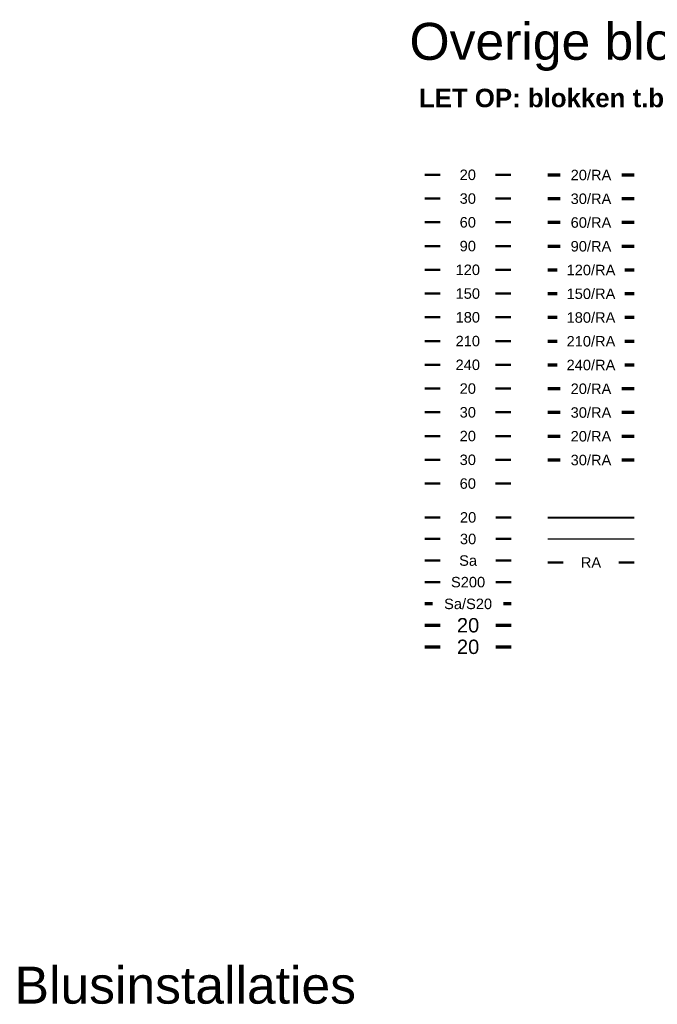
# Model space of a CAD drawing. Header units: millimetres. Extents: x -20879 to 80472, y -12121 to 39016.
# Tile 23 of 63: x -8482 to -3305, y 31024 to 39016. Entities that reach past the tile are written whole.
import ezdxf
from ezdxf.enums import TextEntityAlignment as Align
from ezdxf.lldxf.tags import DXFTag

# ---------------------------------------------------------------- set-up
doc = ezdxf.new("R2010")
doc.units = ezdxf.units.MM
doc.layers.add('DVD-VB-V_TEXT', color=7, linetype='Continuous')
for name, color, linetype, lineweight, true_color in [('FL------_BcS120', 7, 'VB_V_WBDBO_120', 50, 0x008542), ('FL------_BcS120_RA', 7, 'VB_V_WBDBO_120_RA', 70, 0x008542), ('FL------_BcS150', 7, 'VB_V_WBDBO_150', 50, 0x008542), ('FL------_BcS150_RA', 7, 'VB_V_WBDBO_150_RA', 70, 0x008542), ('FL------_BcS180', 7, 'VB_V_WBDBO_180', 50, 0x008542), ('FL------_BcS180_RA', 7, 'VB_V_WBDBO_180_RA', 70, 0x008542), ('FL------_BcS20', 7, 'VB_V_WBDBO_020', 50, 0x008542), ('FL------_BcS20_RA', 7, 'VB_V_WBDBO_020_RA', 70, 0x008542), ('FL------_BcS210', 7, 'VB_V_WBDBO_210', 50, 0x008542), ('FL------_BcS210_RA', 7, 'VB_V_WBDBO_210_RA', 70, 0x008542), ('FL------_BcS240', 7, 'VB_V_WBDBO_240', 50, 0x008542), ('FL------_BcS240_RA', 7, 'VB_V_WBDBO_240_RA', 70, 0x008542), ('FL------_BcS30', 7, 'VB_V_WBDBO_030', 50, 0x008542), ('FL------_BcS30_RA', 7, 'VB_V_WBDBO_030_RA', 70, 0x008542), ('FL------_BcS60', 7, 'VB_V_WBDBO_060', 50, 0x008542), ('FL------_BcS60_RA', 7, 'VB_V_WBDBO_060_RA', 70, 0x008542), ('FL------_BcS90', 7, 'VB_V_WBDBO_090', 50, 0x008542), ('FL------_BcS90_RA', 7, 'VB_V_WBDBO_090_RA', 70, 0x008542), ('FL------_BS20', 7, 'VB_V_WBDBO_020', 70, 0xfecb00), ('FL------_BsubBcS20', 7, 'VB_V_WBDBO_020', 50, 0xbd3632), ('FL------_BsubBcS20_RA', 7, 'VB_V_WBDBO_020_RA', 70, 0xbd3632), ('FL------_BsubBcS30', 7, 'VB_V_WBDBO_030', 50, 0xbd3632), ('FL------_BsubBcS30_RA', 7, 'VB_V_WBDBO_030_RA', 70, 0xbd3632), ('FL------_RS20', 7, 'VB_V_WBDBO_020', 70, 0xfecb00), ('FL------_Sa-S20', 7, 'VB_V_WBDBO_SaS20', 70, 0x008542), ('FL------_SubBc_RA', 7, 'VB_V_WBDBO_030', 50, 0x4b92db), ('FL------_SubBcS20', 7, 'VB_V_WBDBO_020', 50, 0x4b92db), ('FL------_SubBcS20_RA', 7, 'VB_V_WBDBO_020_RA', 70, 0x4b92db), ('FL------_SubBcS30', 7, 'VB_V_WBDBO_030', 50, 0x4b92db), ('FL------_SubBcS30_RA', 7, 'VB_V_WBDBO_030_RA', 70, 0x4b92db), ('FL------_SubBcS60', 7, 'VB_V_WBDBO_030', 50, 0x4b92db), ('RVB_BMI_ASD-Leiding', 7, 'Continuous', 40, 0xfecb00)]:
    doc.layers.add(name, color=color, linetype=linetype, lineweight=lineweight, true_color=true_color)
doc.layers.add('RVB_BLI_Wm-Leiding', color=7, linetype='Continuous', true_color=0x012aa5)
doc.styles.add('DVD_ALG 1.8mm_BO', font='arialbd.ttf', dxfattribs={"height": 180})
doc.styles.add('DVD_ALG 1.8mm_RE', font='arial.ttf', dxfattribs={"height": 1.8})
doc.styles.add('RVB_WBDBO_ltype', font='arial.ttf')
tags = doc.linetypes.add('VB_V_WBDBO_020', pattern='A,12,-7.5,["20",RVB_WBDBO_ltype,S=1.8,R=0,X=-3.75,Y=-0.9],-1.5', length=21).pattern_tags.tags
tags[6] = DXFTag(74, 10)
tags = doc.linetypes.add('VB_V_WBDBO_020_RA', pattern='A,8,-10.75,["20/RA",RVB_WBDBO_ltype,S=3,R=0,X=-10.15,Y=-1.5],-1.5', length=20.25).pattern_tags.tags
tags[6] = DXFTag(74, 10)
tags = doc.linetypes.add('VB_V_WBDBO_030', pattern='A,12,-7.5,["30",RVB_WBDBO_ltype,S=1.8,R=0,X=-3.75,Y=-0.9],-1.5', length=21).pattern_tags.tags
tags[6] = DXFTag(74, 10)
tags = doc.linetypes.add('VB_V_WBDBO_030_RA', pattern='A,8,-10.75,["30/RA",RVB_WBDBO_ltype,S=3,R=0,X=-10.15,Y=-1.5],-1.5', length=20.25).pattern_tags.tags
tags[6] = DXFTag(74, 10)
tags = doc.linetypes.add('VB_V_WBDBO_060', pattern='A,12,-7.5,["60",RVB_WBDBO_ltype,S=1.8,R=0,X=-3.75,Y=-0.9],-1.5', length=21).pattern_tags.tags
tags[6] = DXFTag(74, 10)
tags = doc.linetypes.add('VB_V_WBDBO_060_RA', pattern='A,8,-10.75,["60/RA",RVB_WBDBO_ltype,S=3,R=0,X=-10.15,Y=-1.5],-1.5', length=20.25).pattern_tags.tags
tags[6] = DXFTag(74, 10)
tags = doc.linetypes.add('VB_V_WBDBO_090', pattern='A,12,-7.5,["90",RVB_WBDBO_ltype,S=1.8,R=0,X=-3.75,Y=-0.9],-1.5', length=21).pattern_tags.tags
tags[6] = DXFTag(74, 10)
tags = doc.linetypes.add('VB_V_WBDBO_090_RA', pattern='A,8,-10.75,["90/RA",RVB_WBDBO_ltype,S=3,R=0,X=-10.15,Y=-1.5],-1.5', length=20.25).pattern_tags.tags
tags[6] = DXFTag(74, 10)
tags = doc.linetypes.add('VB_V_WBDBO_120', pattern='A,12,-7.5,["120",RVB_WBDBO_ltype,S=1.8,R=0,X=-4.5,Y=-0.9],-1.5', length=21).pattern_tags.tags
tags[6] = DXFTag(74, 10)
tags = doc.linetypes.add('VB_V_WBDBO_120_RA', pattern='A,8,-15.75,["120/RA",RVB_WBDBO_ltype,S=3,R=0,X=-14.15,Y=-1.5],-1.5', length=25.25).pattern_tags.tags
tags[6] = DXFTag(74, 10)
tags = doc.linetypes.add('VB_V_WBDBO_150', pattern='A,12,-7.5,["150",RVB_WBDBO_ltype,S=1.8,R=0,X=-4.5,Y=-0.9],-1.5', length=21).pattern_tags.tags
tags[6] = DXFTag(74, 10)
tags = doc.linetypes.add('VB_V_WBDBO_150_RA', pattern='A,8,-15.75,["150/RA",RVB_WBDBO_ltype,S=3,R=0,X=-14.15,Y=-1.5],-1.5', length=25.25).pattern_tags.tags
tags[6] = DXFTag(74, 10)
tags = doc.linetypes.add('VB_V_WBDBO_180', pattern='A,12,-7.5,["180",RVB_WBDBO_ltype,S=1.8,R=0,X=-4.5,Y=-0.9],-1.5', length=21).pattern_tags.tags
tags[6] = DXFTag(74, 10)
tags = doc.linetypes.add('VB_V_WBDBO_180_RA', pattern='A,8,-15.75,["180/RA",RVB_WBDBO_ltype,S=3,R=0,X=-14.15,Y=-1.5],-1.5', length=25.25).pattern_tags.tags
tags[6] = DXFTag(74, 10)
tags = doc.linetypes.add('VB_V_WBDBO_210', pattern='A,12,-7.5,["210",RVB_WBDBO_ltype,S=1.8,R=0,X=-4.5,Y=-0.9],-1.5', length=21).pattern_tags.tags
tags[6] = DXFTag(74, 10)
tags = doc.linetypes.add('VB_V_WBDBO_210_RA', pattern='A,8,-15.75,["210/RA",RVB_WBDBO_ltype,S=3,R=0,X=-14.15,Y=-1.5],-1.5', length=25.25).pattern_tags.tags
tags[6] = DXFTag(74, 10)
tags = doc.linetypes.add('VB_V_WBDBO_240', pattern='A,12,-7.5,["240",RVB_WBDBO_ltype,S=1.8,R=0,X=-4.5,Y=-0.9],-1.5', length=21).pattern_tags.tags
tags[6] = DXFTag(74, 10)
tags = doc.linetypes.add('VB_V_WBDBO_240_RA', pattern='A,8,-15.75,["240/RA",RVB_WBDBO_ltype,S=3,R=0,X=-14.15,Y=-1.5],-1.5', length=25.25).pattern_tags.tags
tags[6] = DXFTag(74, 10)
tags = doc.linetypes.add('VB_V_WBDBO_SaS20', pattern='A,8,-13.75,["Sa/S20",RVB_WBDBO_ltype,S=3,R=0,X=-13.15,Y=-1.5],-1.5', length=23.25).pattern_tags.tags
tags[6] = DXFTag(74, 10)

# ---------------------------------------------------------------- blocks, each defined once
blk = doc.blocks.new('RVB_BcS20_001')
at = {"layer": 'FL------_BcS20', "linetype": 'Continuous'}
for points in [[(-3.5, 0), (-2.253, 0)], [(2.253, 0), (3.5, 0)]]:
    blk.add_lwpolyline(points, dxfattribs=at)
at = {"layer": 'FL------_BcS20', "style": 'DVD_ALG 1.8mm_RE'}
blk.add_text('20', height=0.85, dxfattribs=at).set_placement((0, 0), align=Align.MIDDLE)
blk = doc.blocks.new('RVB_BcS30_001')
at = {"layer": 'FL------_BcS30', "linetype": 'Continuous'}
for points in [[(-3.5, 0), (-2.253, 0)], [(2.253, 0), (3.5, 0)]]:
    blk.add_lwpolyline(points, dxfattribs=at)
at = {"layer": 'FL------_BcS30', "style": 'DVD_ALG 1.8mm_RE'}
blk.add_text('30', height=0.85, dxfattribs=at).set_placement((0, 0), align=Align.MIDDLE)
blk = doc.blocks.new('RVB_BcS60_001')
at = {"layer": 'FL------_BcS60', "linetype": 'Continuous'}
for points in [[(-3.5, 0), (-2.253, 0)], [(2.253, 0), (3.5, 0)]]:
    blk.add_lwpolyline(points, dxfattribs=at)
at = {"layer": 'FL------_BcS60', "style": 'DVD_ALG 1.8mm_RE'}
blk.add_text('60', height=0.85, dxfattribs=at).set_placement((0, 0), align=Align.MIDDLE)
blk = doc.blocks.new('RVB_BcS90_001')
at = {"layer": 'FL------_BcS90', "linetype": 'Continuous'}
for points in [[(-3.5, 0), (-2.253, 0)], [(2.253, 0), (3.5, 0)]]:
    blk.add_lwpolyline(points, dxfattribs=at)
at = {"layer": 'FL------_BcS90', "style": 'DVD_ALG 1.8mm_RE'}
blk.add_text('90', height=0.85, dxfattribs=at).set_placement((0, 0), align=Align.MIDDLE)
blk = doc.blocks.new('RVB_BcS120_001')
at = {"layer": 'FL------_BcS120', "linetype": 'Continuous'}
for points in [[(-3.5, 0), (-2.253, 0)], [(2.253, 0), (3.5, 0)]]:
    blk.add_lwpolyline(points, dxfattribs=at)
at = {"layer": 'FL------_BcS120', "style": 'DVD_ALG 1.8mm_RE'}
blk.add_text('120', height=0.85, dxfattribs=at).set_placement((0, 0), align=Align.MIDDLE)
blk = doc.blocks.new('RVB_BcS150_001')
at = {"layer": 'FL------_BcS150', "linetype": 'Continuous'}
for points in [[(-3.5, 0), (-2.253, 0)], [(2.253, 0), (3.5, 0)]]:
    blk.add_lwpolyline(points, dxfattribs=at)
at = {"layer": 'FL------_BcS150', "style": 'DVD_ALG 1.8mm_RE'}
blk.add_text('150', height=0.85, dxfattribs=at).set_placement((0, 0), align=Align.MIDDLE)
blk = doc.blocks.new('RVB_BcS180_001')
at = {"layer": 'FL------_BcS180', "linetype": 'Continuous'}
for points in [[(-3.5, 0), (-2.253, 0)], [(2.253, 0), (3.5, 0)]]:
    blk.add_lwpolyline(points, dxfattribs=at)
at = {"layer": 'FL------_BcS180', "style": 'DVD_ALG 1.8mm_RE'}
blk.add_text('180', height=0.85, dxfattribs=at).set_placement((0, 0), align=Align.MIDDLE)
blk = doc.blocks.new('RVB_BcS210_001')
at = {"layer": 'FL------_BcS210', "linetype": 'Continuous'}
for points in [[(-3.5, 0), (-2.253, 0)], [(2.253, 0), (3.5, 0)]]:
    blk.add_lwpolyline(points, dxfattribs=at)
at = {"layer": 'FL------_BcS210', "style": 'DVD_ALG 1.8mm_RE'}
blk.add_text('210', height=0.85, dxfattribs=at).set_placement((0, 0), align=Align.MIDDLE)
blk = doc.blocks.new('RVB_BcS240_001')
at = {"layer": 'FL------_BcS240', "linetype": 'Continuous'}
for points in [[(-3.5, 0), (-2.253, 0)], [(2.253, 0), (3.5, 0)]]:
    blk.add_lwpolyline(points, dxfattribs=at)
at = {"layer": 'FL------_BcS240', "style": 'DVD_ALG 1.8mm_RE'}
blk.add_text('240', height=0.85, dxfattribs=at).set_placement((0, 0), align=Align.MIDDLE)
blk = doc.blocks.new('RVB_BsubBcS20_001')
at = {"layer": 'FL------_BsubBcS20', "linetype": 'Continuous'}
for points in [[(-3.5, 0), (-2.253, 0)], [(2.253, 0), (3.5, 0)]]:
    blk.add_lwpolyline(points, dxfattribs=at)
at = {"layer": 'FL------_BsubBcS20', "style": 'DVD_ALG 1.8mm_RE'}
blk.add_text('20', height=0.85, dxfattribs=at).set_placement((0, 0), align=Align.MIDDLE)
blk = doc.blocks.new('RVB_BsubBcS30_001')
at = {"layer": 'FL------_BsubBcS30', "linetype": 'Continuous'}
for points in [[(-3.5, 0), (-2.253, 0)], [(2.253, 0), (3.5, 0)]]:
    blk.add_lwpolyline(points, dxfattribs=at)
at = {"layer": 'FL------_BsubBcS30', "style": 'DVD_ALG 1.8mm_RE'}
blk.add_text('30', height=0.85, dxfattribs=at).set_placement((0, 0), align=Align.MIDDLE)
blk = doc.blocks.new('RVB_SubBcS20_001')
at = {"layer": 'FL------_SubBcS20', "linetype": 'Continuous'}
for points in [[(-3.5, 0), (-2.253, 0)], [(2.253, 0), (3.5, 0)]]:
    blk.add_lwpolyline(points, dxfattribs=at)
at = {"layer": 'FL------_SubBcS20', "style": 'DVD_ALG 1.8mm_RE'}
blk.add_text('20', height=0.85, dxfattribs=at).set_placement((0, 0), align=Align.MIDDLE)
blk = doc.blocks.new('RVB_SubBcS30_001')
at = {"layer": 'FL------_SubBcS30', "linetype": 'Continuous'}
for points in [[(-3.5, 0), (-2.253, 0)], [(2.253, 0), (3.5, 0)]]:
    blk.add_lwpolyline(points, dxfattribs=at)
at = {"layer": 'FL------_SubBcS30', "style": 'DVD_ALG 1.8mm_RE'}
blk.add_text('30', height=0.85, dxfattribs=at).set_placement((0, 0), align=Align.MIDDLE)
blk = doc.blocks.new('RVB_BMI_ASD-L_001')
at = {"layer": 'RVB_BMI_ASD-Leiding'}
blk.add_lwpolyline([(-3.5, 0), (3.5, 0)], dxfattribs=at)
blk = doc.blocks.new('RVB_SubBcS20_BB_001')
at = {"layer": 'FL------_SubBcS20', "linetype": 'Continuous'}
for points in [[(-3.5, 0), (-2.253, 0)], [(2.253, 0), (3.5, 0)]]:
    blk.add_lwpolyline(points, dxfattribs=at)
at = {"layer": 'FL------_SubBcS20', "style": 'DVD_ALG 1.8mm_RE'}
blk.add_text('20', height=0.85, dxfattribs=at).set_placement((0, 0), align=Align.MIDDLE)
blk = doc.blocks.new('RVB_SubBcS30_BB_001')
at = {"layer": 'FL------_SubBcS30', "linetype": 'Continuous'}
for points in [[(-3.5, 0), (-2.253, 0)], [(2.253, 0), (3.5, 0)]]:
    blk.add_lwpolyline(points, dxfattribs=at)
at = {"layer": 'FL------_SubBcS30', "style": 'DVD_ALG 1.8mm_RE'}
blk.add_text('30', height=0.85, dxfattribs=at).set_placement((0, 0), align=Align.MIDDLE)
blk = doc.blocks.new('RVB_WRD_SA_001')
at = {"layer": 'FL------_SubBcS30', "linetype": 'Continuous'}
for points in [[(-3.5, 0), (-2.253, 0)], [(2.253, 0), (3.5, 0)]]:
    blk.add_lwpolyline(points, dxfattribs=at)
at = {"layer": 'FL------_SubBcS30', "style": 'DVD_ALG 1.8mm_RE'}
blk.add_text('Sa', height=0.85, dxfattribs=at).set_placement((0, 0), align=Align.MIDDLE)
blk = doc.blocks.new('RVB_WRD_S200_001')
at = {"layer": 'FL------_SubBcS30', "linetype": 'Continuous'}
for points in [[(-3.5, 0), (-2.253, 0)], [(2.253, 0), (3.5, 0)]]:
    blk.add_lwpolyline(points, dxfattribs=at)
at = {"layer": 'FL------_SubBcS30', "style": 'DVD_ALG 1.8mm_RE'}
blk.add_text('S200', height=0.85, dxfattribs=at).set_placement((0, 0), align=Align.MIDDLE)
blk = doc.blocks.new('RVB_BcS60_RA_001')
at = {"layer": 'FL------_BcS60_RA', "linetype": 'Continuous'}
for points in [[(-3.5, 0), (-2.5, 0)], [(2.5, 0), (3.5, 0)]]:
    blk.add_lwpolyline(points, dxfattribs=at)
at = {"layer": 'FL------_BcS60_RA', "linetype": 'Continuous', "style": 'DVD_ALG 1.8mm_RE'}
blk.add_text('60/RA', height=0.85, dxfattribs=at).set_placement((0, 0), align=Align.MIDDLE)
blk = doc.blocks.new('RVB_BcS20_RA_001')
at = {"layer": 'FL------_BcS20_RA', "linetype": 'Continuous'}
for points in [[(-3.5, 0), (-2.5, 0)], [(2.5, 0), (3.5, 0)]]:
    blk.add_lwpolyline(points, dxfattribs=at)
at = {"layer": 'FL------_BcS20_RA', "linetype": 'Continuous', "style": 'DVD_ALG 1.8mm_RE'}
blk.add_text('20/RA', height=0.85, dxfattribs=at).set_placement((0, 0), align=Align.MIDDLE)
blk = doc.blocks.new('RVB_BcS30_RA_001')
at = {"layer": 'FL------_BcS30_RA', "linetype": 'Continuous'}
for points in [[(-3.5, 0), (-2.5, 0)], [(2.5, 0), (3.5, 0)]]:
    blk.add_lwpolyline(points, dxfattribs=at)
at = {"layer": 'FL------_BcS30_RA', "style": 'DVD_ALG 1.8mm_RE'}
blk.add_text('30/RA', height=0.85, dxfattribs=at).set_placement((0, 0), align=Align.MIDDLE)
blk = doc.blocks.new('RVB_BcS90_RA_001')
at = {"layer": 'FL------_BcS90_RA', "linetype": 'Continuous'}
for points in [[(-3.5, 0), (-2.5, 0)], [(2.5, 0), (3.5, 0)]]:
    blk.add_lwpolyline(points, dxfattribs=at)
at = {"layer": 'FL------_BcS90_RA', "linetype": 'Continuous', "style": 'DVD_ALG 1.8mm_RE'}
blk.add_text('90/RA', height=0.85, dxfattribs=at).set_placement((0, 0), align=Align.MIDDLE)
blk = doc.blocks.new('RVB_BcS120_RA_001')
at = {"layer": 'FL------_BcS120_RA', "linetype": 'Continuous'}
for points in [[(-3.5, 0), (-2.75, 0)], [(2.75, 0), (3.5, 0)]]:
    blk.add_lwpolyline(points, dxfattribs=at)
at = {"layer": 'FL------_BcS120_RA', "linetype": 'Continuous', "style": 'DVD_ALG 1.8mm_RE'}
blk.add_text('120/RA', height=0.85, dxfattribs=at).set_placement((0, 0), align=Align.MIDDLE)
blk = doc.blocks.new('RVB_BcS150_RA_001')
at = {"layer": 'FL------_BcS150_RA', "linetype": 'Continuous'}
for points in [[(-3.5, 0), (-2.75, 0)], [(2.75, 0), (3.5, 0)]]:
    blk.add_lwpolyline(points, dxfattribs=at)
at = {"layer": 'FL------_BcS150_RA', "linetype": 'Continuous', "style": 'DVD_ALG 1.8mm_RE'}
blk.add_text('150/RA', height=0.85, dxfattribs=at).set_placement((0, 0), align=Align.MIDDLE)
blk = doc.blocks.new('RVB_BcS180_RA_001')
at = {"layer": 'FL------_BcS180_RA', "linetype": 'Continuous'}
for points in [[(-3.5, 0), (-2.75, 0)], [(2.75, 0), (3.5, 0)]]:
    blk.add_lwpolyline(points, dxfattribs=at)
at = {"layer": 'FL------_BcS180_RA', "linetype": 'Continuous', "style": 'DVD_ALG 1.8mm_RE'}
blk.add_text('180/RA', height=0.85, dxfattribs=at).set_placement((0, 0), align=Align.MIDDLE)
blk = doc.blocks.new('RVB_BcS210_RA_001')
at = {"layer": 'FL------_BcS210_RA', "linetype": 'Continuous'}
for points in [[(-3.5, 0), (-2.75, 0)], [(2.75, 0), (3.5, 0)]]:
    blk.add_lwpolyline(points, dxfattribs=at)
at = {"layer": 'FL------_BcS210_RA', "linetype": 'Continuous', "style": 'DVD_ALG 1.8mm_RE'}
blk.add_text('210/RA', height=0.85, dxfattribs=at).set_placement((0, 0), align=Align.MIDDLE)
blk = doc.blocks.new('RVB_BcS240_RA_001')
at = {"layer": 'FL------_BcS240_RA', "linetype": 'Continuous'}
for points in [[(-3.5, 0), (-2.75, 0)], [(2.75, 0), (3.5, 0)]]:
    blk.add_lwpolyline(points, dxfattribs=at)
at = {"layer": 'FL------_BcS240_RA', "linetype": 'Continuous', "style": 'DVD_ALG 1.8mm_RE'}
blk.add_text('240/RA', height=0.85, dxfattribs=at).set_placement((0, 0), align=Align.MIDDLE)
blk = doc.blocks.new('RVB_BsubBcS20_RA_001')
at = {"layer": 'FL------_BsubBcS20_RA', "linetype": 'Continuous'}
for points in [[(-3.5, 0), (-2.5, 0)], [(2.5, 0), (3.5, 0)]]:
    blk.add_lwpolyline(points, dxfattribs=at)
at = {"layer": 'FL------_BsubBcS20_RA', "linetype": 'Continuous', "style": 'DVD_ALG 1.8mm_RE'}
blk.add_text('20/RA', height=0.85, dxfattribs=at).set_placement((0, 0), align=Align.MIDDLE)
blk = doc.blocks.new('RVB_BsubBcS30_RA_001')
at = {"layer": 'FL------_BsubBcS30_RA', "linetype": 'Continuous'}
for points in [[(-3.5, 0), (-2.5, 0)], [(2.5, 0), (3.5, 0)]]:
    blk.add_lwpolyline(points, dxfattribs=at)
at = {"layer": 'FL------_BsubBcS30_RA', "linetype": 'Continuous', "style": 'DVD_ALG 1.8mm_RE'}
blk.add_text('30/RA', height=0.85, dxfattribs=at).set_placement((0, 0), align=Align.MIDDLE)
blk = doc.blocks.new('RVB_SubBcS20_RA_001')
at = {"layer": 'FL------_SubBcS20_RA', "linetype": 'Continuous'}
for points in [[(-3.5, 0), (-2.5, 0)], [(2.5, 0), (3.5, 0)]]:
    blk.add_lwpolyline(points, dxfattribs=at)
at = {"layer": 'FL------_SubBcS20_RA', "linetype": 'Continuous', "style": 'DVD_ALG 1.8mm_RE'}
blk.add_text('20/RA', height=0.85, dxfattribs=at).set_placement((0, 0), align=Align.MIDDLE)
blk = doc.blocks.new('RVB_SubBcS30_RA_001')
at = {"layer": 'FL------_SubBcS30_RA', "linetype": 'Continuous'}
for points in [[(-3.5, 0), (-2.5, 0)], [(2.5, 0), (3.5, 0)]]:
    blk.add_lwpolyline(points, dxfattribs=at)
at = {"layer": 'FL------_SubBcS30_RA', "linetype": 'Continuous', "style": 'DVD_ALG 1.8mm_RE'}
blk.add_text('30/RA', height=0.85, dxfattribs=at).set_placement((0, 0), align=Align.MIDDLE)
blk = doc.blocks.new('RVB_BS20_001')
at = {"layer": 'FL------_BS20', "linetype": 'Continuous'}
for points in [[(-3.5, 0), (-2.253, 0)], [(2.253, 0), (3.5, 0)]]:
    blk.add_lwpolyline(points, dxfattribs=at)
at = {"layer": 'FL------_BS20', "style": 'DVD_ALG 1.8mm_RE'}
blk.add_text('20', height=1.1667, dxfattribs=at).set_placement((0, 0), align=Align.MIDDLE)
blk = doc.blocks.new('RVB_RS20_001')
at = {"layer": 'FL------_RS20', "linetype": 'Continuous'}
for points in [[(-3.5, 0), (-2.253, 0)], [(2.253, 0), (3.5, 0)]]:
    blk.add_lwpolyline(points, dxfattribs=at)
at = {"layer": 'FL------_RS20', "style": 'DVD_ALG 1.8mm_RE'}
blk.add_text('20', height=1.1667, dxfattribs=at).set_placement((0, 0), align=Align.MIDDLE)
blk = doc.blocks.new('RVB_SaS20_001')
at = {"layer": 'FL------_Sa-S20', "linetype": 'Continuous'}
for points in [[(-3.5, 0), (-2.877, 0)], [(2.877, 0), (3.5, 0)]]:
    blk.add_lwpolyline(points, dxfattribs=at)
at = {"layer": 'FL------_Sa-S20', "style": 'DVD_ALG 1.8mm_RE'}
blk.add_text('Sa/S20', height=0.85, dxfattribs=at).set_placement((0, 0), align=Align.MIDDLE)
blk = doc.blocks.new('RVB_BLI_Wm-L_001')
at = {"layer": 'RVB_BLI_Wm-Leiding'}
blk.add_lwpolyline([(-3.5, 0), (3.5, 0)], dxfattribs=at)
blk = doc.blocks.new('RVB_SubBcS60_001')
at = {"layer": 'FL------_SubBcS60', "linetype": 'Continuous'}
for points in [[(-3.5, 0), (-2.253, 0)], [(2.253, 0), (3.5, 0)]]:
    blk.add_lwpolyline(points, dxfattribs=at)
at = {"layer": 'FL------_SubBcS60', "style": 'DVD_ALG 1.8mm_RE'}
blk.add_text('60', height=0.85, dxfattribs=at).set_placement((0, 0), align=Align.MIDDLE)
blk = doc.blocks.new('RVB_SubBcRA_001')
at = {"layer": 'FL------_SubBc_RA', "linetype": 'Continuous'}
for points in [[(-3.5, 0), (-2.253, 0)], [(2.253, 0), (3.5, 0)]]:
    blk.add_lwpolyline(points, dxfattribs=at)
at = {"layer": 'FL------_SubBc_RA', "style": 'DVD_ALG 1.8mm_RE'}
blk.add_text('RA', height=0.85, dxfattribs=at).set_placement((0, 0), align=Align.MIDDLE)

msp = doc.modelspace()

# ---------------------------------------------------------------- block references
at = {"xscale": 100, "yscale": 100, "zscale": 100}
for name, p in [('RVB_BcS20_001', (-4843.6, 37756.5)), ('RVB_BcS20_RA_001', (-3843.6, 37756.5)), ('RVB_BcS30_001', (-4843.6, 37563.8)), ('RVB_BcS30_RA_001', (-3843.6, 37563.8)), ('RVB_BcS60_001', (-4843.6, 37371)), ('RVB_BcS60_RA_001', (-3843.6, 37371)), ('RVB_BcS90_001', (-4843.6, 37178.2)), ('RVB_BcS90_RA_001', (-3843.6, 37178.2)), ('RVB_BcS120_001', (-4843.6, 36985.5)), ('RVB_BcS120_RA_001', (-3843.6, 36985.5)), ('RVB_BcS150_001', (-4843.6, 36792.7)), ('RVB_BcS150_RA_001', (-3843.6, 36792.7)), ('RVB_BcS180_001', (-4843.6, 36600)), ('RVB_BcS180_RA_001', (-3843.6, 36600)), ('RVB_BcS210_001', (-4843.6, 36407.2)), ('RVB_BcS210_RA_001', (-3843.6, 36407.2)), ('RVB_BcS240_001', (-4843.6, 36214.5)), ('RVB_BcS240_RA_001', (-3843.6, 36214.5)), ('RVB_BsubBcS20_001', (-4843.6, 36021.7)), ('RVB_BsubBcS20_RA_001', (-3843.6, 36021.7)), ('RVB_BsubBcS30_001', (-4843.6, 35828.9)), ('RVB_BsubBcS30_RA_001', (-3843.6, 35828.9)), ('RVB_SubBcS20_001', (-4843.6, 35636.2)), ('RVB_SubBcS20_RA_001', (-3843.6, 35636.2)), ('RVB_SubBcS30_001', (-4843.6, 35443.4)), ('RVB_SubBcS30_RA_001', (-3843.6, 35443.4)), ('RVB_SubBcS20_BB_001', (-4841.4, 34976)), ('RVB_SubBcS30_BB_001', (-4841.4, 34800.9)), ('RVB_WRD_SA_001', (-4841.4, 34625.8)), ('RVB_WRD_S200_001', (-4841.4, 34450.7)), ('RVB_BS20_001', (-4841.4, 34100.6)), ('RVB_RS20_001', (-4841.4, 33925.5))]:
    msp.add_blockref(name, p, dxfattribs=at)
at = {"lineweight": 0, "xscale": 100, "yscale": 100, "zscale": 100}
for name, p in [('RVB_SubBcS60_001', (-4843.6, 35250.7)), ('RVB_SubBcRA_001', (-3843.6, 34610.3)), ('RVB_SaS20_001', (-4841.4, 34275.7))]:
    msp.add_blockref(name, p, dxfattribs=at)
at = {"lineweight": 0, "xscale": 100}
msp.add_blockref('RVB_BLI_Wm-L_001', (-3843.6, 34800.9), dxfattribs=at)
at = {"layer": 'RVB_BMI_ASD-Leiding', "xscale": 100, "yscale": 100, "zscale": 100}
msp.add_blockref('RVB_BMI_ASD-L_001', (-3843.6, 34976), dxfattribs=at)

# ---------------------------------------------------------------- texts
at = {"layer": 'DVD-VB-V_TEXT', "color": 7, "style": 'DVD_ALG 1.8mm_RE'}
for s, p in [('Overige blokken t.b.v. de legenda', (-5316.9, 38689.8)), ('Blusinstallaties', (-8523.1, 31029.2))]:
    msp.add_text(s, height=300, dxfattribs=at).set_placement(p)
at = {"layer": 'DVD-VB-V_TEXT', "color": 1, "style": 'DVD_ALG 1.8mm_BO'}
msp.add_text('LET OP: blokken t.b.v. legenda NOOIT uitvoeren in een nieuwe versie "_v01"', height=150, dxfattribs=at).set_placement((-5240.6, 38305.2))

doc.saveas('drawing.dxf')
